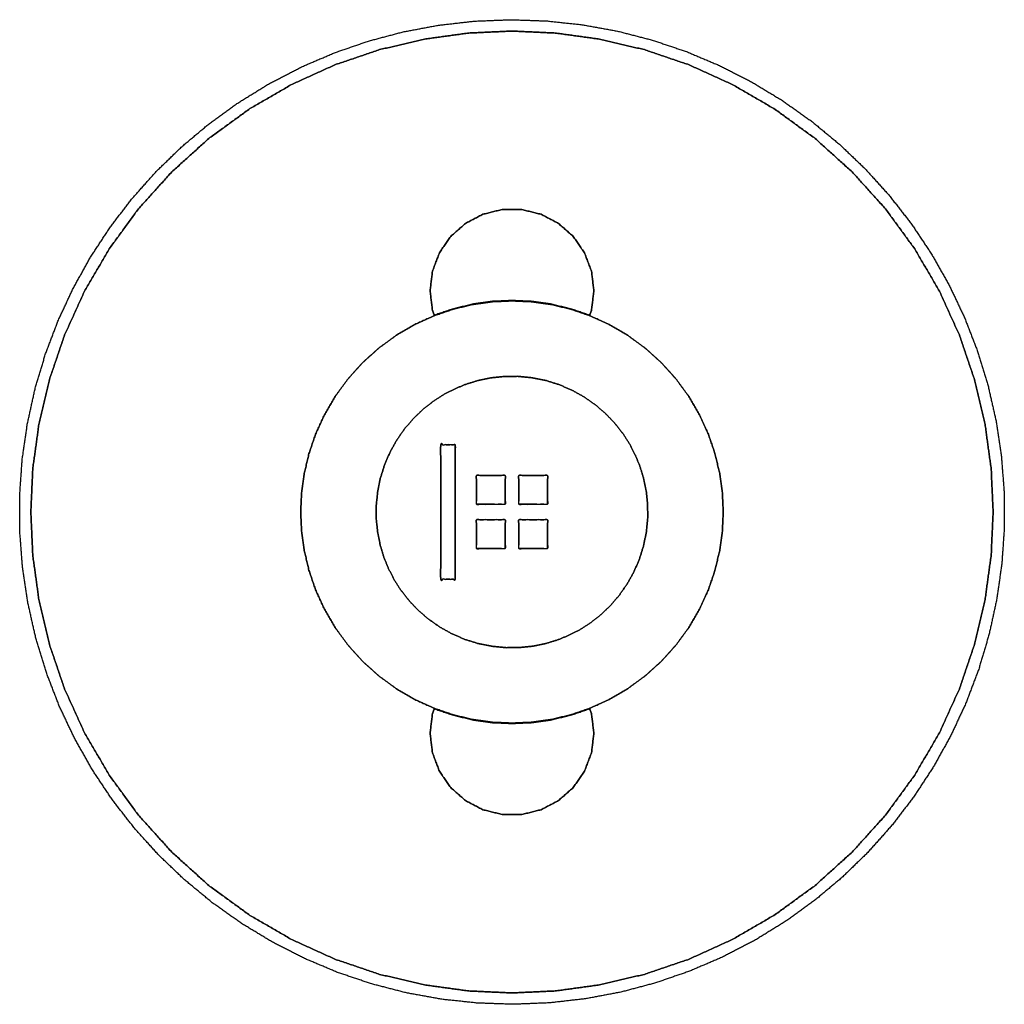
# Model space of a CAD drawing. Header units: inches. Extents: x -2.01 to 2.01, y -2.02 to 2.02.
import ezdxf

# ---------------------------------------------------------------- set-up
doc = ezdxf.new("R2010")
doc.units = ezdxf.units.IN
doc.layers.get('0').update_dxf_attribs({"true_color": 0xc2ced6})

msp = doc.modelspace()

# ---------------------------------------------------------------- linework, layer by layer
for points, knots in [([(-2.014, 0.0667), (-2.0135, -0.0805), (-2.0022, -0.2273), (-1.9803, -0.3728), (-1.9478, -0.5164), (-1.9049, -0.6572), (-1.8519, -0.7945), (-1.7889, -0.9275), (-1.7164, -1.0557), (-1.6348, -1.1781), (-1.5445, -1.2943), (-1.4459, -1.4036), (-1.3395, -1.5054), (-1.2261, -1.5992), (-1.1061, -1.6844), (-0.9802, -1.7606), (-0.849, -1.8275), (-0.7134, -1.8846), (-0.5739, -1.9316), (-0.4314, -1.9684), (-0.2865, -1.9946), (-0.1402, -2.0102), (0.0069, -2.0151), (0.154, -2.0092), (0.3003, -1.9926), (0.4449, -1.9654), (0.5872, -1.9276), (0.7263, -1.8796), (0.8616, -1.8216), (0.9923, -1.7539), (1.1176, -1.6767), (1.2371, -1.5907), (1.3499, -1.4962), (1.4555, -1.3936), (1.5533, -1.2837), (1.6429, -1.1669), (1.7237, -1.0438), (1.7953, -0.9152), (1.8573, -0.7817), (1.9094, -0.6441), (1.9513, -0.503), (1.9828, -0.3592), (2.0038, -0.2135), (2.014, -0.0667), (2.0135, 0.0805), (2.0022, 0.2273), (1.9803, 0.3728), (1.9478, 0.5164), (1.9049, 0.6572), (1.8519, 0.7945), (1.7889, 0.9275), (1.7164, 1.0557), (1.6348, 1.1781), (1.5445, 1.2943), (1.4459, 1.4036), (1.3395, 1.5054), (1.2261, 1.5992), (1.1061, 1.6844), (0.9802, 1.7606), (0.849, 1.8275), (0.7134, 1.8846), (0.5739, 1.9316), (0.4314, 1.9684), (0.2865, 1.9946), (0.1402, 2.0102), (-0.0069, 2.0151), (-0.154, 2.0092), (-0.3003, 1.9926), (-0.4449, 1.9654), (-0.5872, 1.9276), (-0.7263, 1.8796), (-0.8616, 1.8216), (-0.9923, 1.7539), (-1.1176, 1.6767), (-1.2371, 1.5907), (-1.3499, 1.4962), (-1.4555, 1.3936), (-1.5533, 1.2837), (-1.6429, 1.1669), (-1.7237, 1.0438), (-1.7953, 0.9152), (-1.8573, 0.7817), (-1.9094, 0.6441), (-1.9513, 0.503), (-1.9828, 0.3592), (-2.0038, 0.2135), (-2.014, 0.0667)], [0, 0, 3.738638, 7.477275, 11.215913, 14.954551, 18.69319, 22.431826, 26.170464, 29.909102, 33.64774, 37.386378, 41.125013, 44.863654, 48.602291, 52.340929, 56.079567, 59.818204, 63.556841, 67.29548, 71.034118, 74.772756, 78.511393, 82.250031, 85.988669, 89.727307, 93.465944, 97.204583, 100.943219, 104.681857, 108.420495, 112.159134, 115.897772, 119.63641, 123.375045, 127.113684, 130.852322, 134.590959, 138.329597, 142.068235, 145.806872, 149.54551, 153.284148, 157.022786, 160.761424, 164.500062, 168.238699, 171.977337, 175.715975, 179.454614, 183.19325, 186.931888, 190.670526, 194.409164, 198.147802, 201.886437, 205.625078, 209.363715, 213.102353, 216.840991, 220.579628, 224.318265, 228.056904, 231.795542, 235.53418, 239.272817, 243.011455, 246.750093, 250.488731, 254.227368, 257.966007, 261.704643, 265.443281, 269.181919, 272.920558, 276.659196, 280.397834, 284.13647, 287.875108, 291.613746, 295.352383, 299.091021, 302.829659, 306.568296, 310.306935, 314.045572, 317.78421, 321.522848, 321.522848]), ([(-1.9685, 0), (-1.9605, -0.1769), (-1.9356, -0.3582), (-1.8925, -0.5417), (-1.8303, -0.7246), (-1.7486, -0.9041), (-1.6476, -1.0772), (-1.5283, -1.2407), (-1.3919, -1.3919), (-1.2407, -1.5283), (-1.0772, -1.6476), (-0.9041, -1.7486), (-0.7246, -1.8303), (-0.5417, -1.8925), (-0.3582, -1.9356), (-0.1769, -1.9605), (0, -1.9685), (0.1769, -1.9605), (0.3582, -1.9356), (0.5417, -1.8925), (0.7246, -1.8303), (0.9041, -1.7486), (1.0772, -1.6476), (1.2407, -1.5283), (1.3919, -1.3919), (1.5283, -1.2407), (1.6476, -1.0772), (1.7486, -0.9041), (1.8303, -0.7246), (1.8925, -0.5417), (1.9356, -0.3582), (1.9605, -0.1769), (1.9685, 0), (1.9605, 0.1769), (1.9356, 0.3582), (1.8925, 0.5417), (1.8303, 0.7246), (1.7486, 0.9041), (1.6476, 1.0772), (1.5283, 1.2407), (1.3919, 1.3919), (1.2407, 1.5283), (1.0772, 1.6476), (0.9041, 1.7486), (0.7246, 1.8303), (0.5417, 1.8925), (0.3582, 1.9356), (0.1769, 1.9605), (0, 1.9685), (-0.1769, 1.9605), (-0.3582, 1.9356), (-0.5417, 1.8925), (-0.7246, 1.8303), (-0.9041, 1.7486), (-1.0772, 1.6476), (-1.2407, 1.5283), (-1.3919, 1.3919), (-1.5283, 1.2407), (-1.6476, 1.0772), (-1.7486, 0.9041), (-1.8303, 0.7246), (-1.8925, 0.5417), (-1.9356, 0.3582), (-1.9605, 0.1769), (-1.9685, 0)], [0, 0, 4.497272, 9.14593, 13.93269, 18.840955, 23.850951, 28.940052, 34.083292, 39.254037, 44.424782, 49.568023, 54.657124, 59.667119, 64.575384, 69.362145, 74.010802, 78.508075, 83.005347, 87.654004, 92.440765, 97.34903, 102.359025, 107.448126, 112.591367, 117.762112, 122.932857, 128.076097, 133.165198, 138.175194, 143.083459, 147.87022, 152.518877, 157.016149, 161.513421, 166.162079, 170.948839, 175.857104, 180.8671, 185.956201, 191.099442, 196.270186, 201.440931, 206.584172, 211.673273, 216.683268, 221.591533, 226.378294, 231.026951, 235.524224, 240.021496, 244.670153, 249.456914, 254.365179, 259.375174, 264.464275, 269.607516, 274.778261, 279.949006, 285.092246, 290.181347, 295.191343, 300.099608, 304.886369, 309.535026, 314.032298, 314.032298]), ([(-1.9685, 0), (-1.9605, 0.1769), (-1.9356, 0.3582), (-1.8925, 0.5417), (-1.8303, 0.7246), (-1.7486, 0.9041), (-1.6476, 1.0772), (-1.5283, 1.2407), (-1.3919, 1.3919), (-1.2407, 1.5283), (-1.0772, 1.6476), (-0.9041, 1.7486), (-0.7246, 1.8303), (-0.5417, 1.8925), (-0.3582, 1.9356), (-0.1769, 1.9605), (0, 1.9685), (0.1769, 1.9605), (0.3582, 1.9356), (0.5417, 1.8925), (0.7246, 1.8303), (0.9041, 1.7486), (1.0772, 1.6476), (1.2407, 1.5283), (1.3919, 1.3919), (1.5283, 1.2407), (1.6476, 1.0772), (1.7486, 0.9041), (1.8303, 0.7246), (1.8925, 0.5417), (1.9356, 0.3582), (1.9605, 0.1769), (1.9685, 0), (1.9605, -0.1769), (1.9356, -0.3582), (1.8925, -0.5417), (1.8303, -0.7246), (1.7486, -0.9041), (1.6476, -1.0772), (1.5283, -1.2407), (1.3919, -1.3919), (1.2407, -1.5283), (1.0772, -1.6476), (0.9041, -1.7486), (0.7246, -1.8303), (0.5417, -1.8925), (0.3582, -1.9356), (0.1769, -1.9605), (0, -1.9685), (-0.1769, -1.9605), (-0.3582, -1.9356), (-0.5417, -1.8925), (-0.7246, -1.8303), (-0.9041, -1.7486), (-1.0772, -1.6476), (-1.2407, -1.5283), (-1.3919, -1.3919), (-1.5283, -1.2407), (-1.6476, -1.0772), (-1.7486, -0.9041), (-1.8303, -0.7246), (-1.8925, -0.5417), (-1.9356, -0.3582), (-1.9605, -0.1769), (-1.9685, 0)], [0, 0, 4.497272, 9.14593, 13.93269, 18.840955, 23.850951, 28.940052, 34.083292, 39.254037, 44.424782, 49.568023, 54.657124, 59.667119, 64.575384, 69.362145, 74.010802, 78.508075, 83.005347, 87.654004, 92.440765, 97.34903, 102.359025, 107.448126, 112.591367, 117.762112, 122.932857, 128.076097, 133.165198, 138.175194, 143.083459, 147.87022, 152.518877, 157.016149, 161.513421, 166.162079, 170.948839, 175.857104, 180.8671, 185.956201, 191.099442, 196.270186, 201.440931, 206.584172, 211.673273, 216.683268, 221.591533, 226.378294, 231.026951, 235.524224, 240.021496, 244.670153, 249.456914, 254.365179, 259.375174, 264.464275, 269.607516, 274.778261, 279.949006, 285.092246, 290.181347, 295.191343, 300.099608, 304.886369, 309.535026, 314.032298, 314.032298]), ([(-0.3253, 0.8253), (-0.335, 0.9055), (-0.3253, 0.9857), (-0.2966, 1.0612), (-0.2507, 1.1277), (-0.1903, 1.1812), (-0.1188, 1.2187), (-0.0404, 1.2381), (0.0404, 1.2381), (0.1188, 1.2187), (0.1903, 1.1812), (0.2507, 1.1277), (0.2966, 1.0612), (0.3253, 0.9857), (0.335, 0.9055), (0.3253, 0.8253), (0.3177, 0.8054), (0.2393, 0.8322), (0.1576, 0.8514), (0.0791, 0.8623), (0, 0.8659), (-0.0791, 0.8623), (-0.1576, 0.8514), (-0.2393, 0.8322), (-0.3177, 0.8054), (-0.3253, 0.8253)], [0, 0, 2.051218, 4.102436, 6.153655, 8.204872, 10.256091, 12.307308, 14.358526, 16.409744, 18.460962, 20.51218, 22.563399, 24.614615, 26.665834, 28.717052, 30.768271, 31.308989, 33.413919, 35.546206, 37.55766, 39.569088, 41.580535, 43.592037, 45.724393, 47.829187, 48.369913, 48.369913]), ([(-0.3253, 0.8253), (-0.3177, 0.8054), (-0.2393, 0.8322), (-0.1576, 0.8514), (-0.0791, 0.8623), (0, 0.8659), (0.0791, 0.8623), (0.1576, 0.8514), (0.2393, 0.8322), (0.3177, 0.8054), (0.3253, 0.8253), (0.335, 0.9055), (0.3253, 0.9857), (0.2966, 1.0612), (0.2507, 1.1277), (0.1903, 1.1812), (0.1188, 1.2187), (0.0404, 1.2381), (-0.0404, 1.2381), (-0.1188, 1.2187), (-0.1903, 1.1812), (-0.2507, 1.1277), (-0.2966, 1.0612), (-0.3253, 0.9857), (-0.335, 0.9055), (-0.3253, 0.8253)], [0, 0, 0.540725, 2.64552, 4.777875, 6.789378, 8.800824, 10.812253, 12.823707, 14.955993, 17.060924, 17.601642, 19.65286, 21.704078, 23.755297, 25.806514, 27.857733, 29.90895, 31.960168, 34.011386, 36.062604, 38.113822, 40.165041, 42.216257, 44.267476, 46.318694, 48.369913, 48.369913]), ([(-0.8643, 0), (-0.8607, 0.079), (-0.8499, 0.1573), (-0.8306, 0.2388), (-0.8036, 0.3181), (-0.7674, 0.3976), (-0.7234, 0.473), (-0.6708, 0.5449), (-0.6112, 0.6111), (-0.5449, 0.6708), (-0.473, 0.7234), (-0.3976, 0.7674), (-0.3181, 0.8036), (-0.2388, 0.8306), (-0.1573, 0.8499), (-0.079, 0.8607), (0, 0.8643), (0.079, 0.8607), (0.1573, 0.8499), (0.2388, 0.8306), (0.3181, 0.8036), (0.3976, 0.7674), (0.473, 0.7234), (0.5449, 0.6708), (0.6111, 0.6112), (0.6708, 0.5449), (0.7234, 0.473), (0.7674, 0.3976), (0.8036, 0.3181), (0.8306, 0.2388), (0.8499, 0.1573), (0.8607, 0.079), (0.8643, 0), (0.8607, -0.079), (0.8499, -0.1573), (0.8306, -0.2388), (0.8036, -0.3181), (0.7674, -0.3976), (0.7234, -0.473), (0.6708, -0.5449), (0.6112, -0.6111), (0.5449, -0.6708), (0.473, -0.7234), (0.3976, -0.7674), (0.3181, -0.8036), (0.2388, -0.8306), (0.1573, -0.8499), (0.079, -0.8607), (0, -0.8643), (-0.079, -0.8607), (-0.1573, -0.8499), (-0.2388, -0.8306), (-0.3181, -0.8036), (-0.3976, -0.7674), (-0.473, -0.7234), (-0.5449, -0.6708), (-0.6111, -0.6112), (-0.6708, -0.5449), (-0.7234, -0.473), (-0.7674, -0.3976), (-0.8036, -0.3181), (-0.8306, -0.2388), (-0.8499, -0.1573), (-0.8607, -0.079), (-0.8643, 0)], [0, 0, 2.007735, 4.015496, 6.143867, 8.272275, 10.489391, 12.706462, 14.970644, 17.234838, 19.499112, 21.763384, 23.980405, 26.197442, 28.325871, 30.45431, 32.46212, 34.469873, 36.477608, 38.485369, 40.61374, 42.742148, 44.959263, 47.176335, 49.440517, 51.704711, 53.968982, 56.233257, 58.45029, 60.667314, 62.795677, 64.924061, 66.9319, 68.939757, 70.947478, 72.955381, 75.083744, 77.212045, 79.429134, 81.646229, 83.910417, 86.174605, 88.438877, 90.703151, 92.920172, 95.137209, 97.265637, 99.394077, 101.401887, 103.40964, 105.417375, 107.425136, 109.553507, 111.681915, 113.899031, 116.116102, 118.380284, 120.644478, 122.908752, 125.173024, 127.390045, 129.607082, 131.73551, 133.86395, 135.87176, 137.879513, 137.879513]), ([(-0.8643, 0), (-0.8607, -0.079), (-0.8499, -0.1573), (-0.8306, -0.2388), (-0.8036, -0.3181), (-0.7674, -0.3976), (-0.7234, -0.473), (-0.6708, -0.5449), (-0.6111, -0.6112), (-0.5449, -0.6708), (-0.473, -0.7234), (-0.3976, -0.7674), (-0.3181, -0.8036), (-0.2388, -0.8306), (-0.1573, -0.8499), (-0.079, -0.8607), (0, -0.8643), (0.079, -0.8607), (0.1573, -0.8499), (0.2388, -0.8306), (0.3181, -0.8036), (0.3976, -0.7674), (0.473, -0.7234), (0.5449, -0.6708), (0.6112, -0.6111), (0.6708, -0.5449), (0.7234, -0.473), (0.7674, -0.3976), (0.8036, -0.3181), (0.8306, -0.2388), (0.8499, -0.1573), (0.8607, -0.079), (0.8643, 0), (0.8607, 0.079), (0.8499, 0.1573), (0.8306, 0.2388), (0.8036, 0.3181), (0.7674, 0.3976), (0.7234, 0.473), (0.6708, 0.5449), (0.6111, 0.6112), (0.5449, 0.6708), (0.473, 0.7234), (0.3976, 0.7674), (0.3181, 0.8036), (0.2388, 0.8306), (0.1573, 0.8499), (0.079, 0.8607), (0, 0.8643), (-0.079, 0.8607), (-0.1573, 0.8499), (-0.2388, 0.8306), (-0.3181, 0.8036), (-0.3976, 0.7674), (-0.473, 0.7234), (-0.5449, 0.6708), (-0.6112, 0.6111), (-0.6708, 0.5449), (-0.7234, 0.473), (-0.7674, 0.3976), (-0.8036, 0.3181), (-0.8306, 0.2388), (-0.8499, 0.1573), (-0.8607, 0.079), (-0.8643, 0)], [0, 0, 2.007753, 4.015563, 6.144002, 8.272431, 10.489468, 12.706489, 14.970761, 17.235034, 19.499228, 21.763411, 23.980482, 26.197598, 28.326006, 30.454377, 32.462138, 34.469873, 36.477626, 38.485436, 40.613876, 42.742304, 44.959341, 47.176361, 49.440635, 51.704908, 53.969096, 56.233284, 58.450379, 60.667468, 62.795768, 64.924132, 66.932035, 68.939756, 70.947613, 72.955451, 75.083836, 77.212199, 79.429223, 81.646255, 83.91053, 86.174801, 88.438995, 90.703178, 92.92025, 95.137365, 97.265773, 99.394144, 101.401905, 103.40964, 105.417393, 107.425203, 109.553642, 111.682071, 113.899108, 116.116129, 118.380401, 120.644674, 122.908868, 125.173051, 127.390122, 129.607238, 131.735646, 133.864017, 135.871778, 137.879513, 137.879513]), ([(-0.555, -0.0307), (-0.5553, 0.025), (-0.5498, 0.0813), (-0.5386, 0.1374), (-0.5215, 0.1923), (-0.4989, 0.2451), (-0.471, 0.295), (-0.4386, 0.3414), (-0.4022, 0.3836), (-0.3627, 0.4212), (-0.3208, 0.4539), (-0.2772, 0.4818), (-0.2328, 0.5047), (-0.1865, 0.5236), (-0.1371, 0.5386), (-0.0849, 0.5493), (-0.0307, 0.555), (0.025, 0.5553), (0.0813, 0.5498), (0.1374, 0.5386), (0.1923, 0.5215), (0.2451, 0.4989), (0.295, 0.471), (0.3414, 0.4386), (0.3836, 0.4022), (0.4212, 0.3627), (0.4539, 0.3208), (0.4818, 0.2772), (0.5047, 0.2328), (0.5236, 0.1865), (0.5386, 0.1371), (0.5493, 0.0849), (0.555, 0.0307), (0.5553, -0.025), (0.5498, -0.0813), (0.5386, -0.1374), (0.5215, -0.1923), (0.4989, -0.2451), (0.471, -0.295), (0.4386, -0.3414), (0.4022, -0.3836), (0.3627, -0.4212), (0.3208, -0.4539), (0.2772, -0.4818), (0.2328, -0.5047), (0.1865, -0.5236), (0.1371, -0.5386), (0.0849, -0.5493), (0.0307, -0.555), (-0.025, -0.5553), (-0.0813, -0.5498), (-0.1374, -0.5386), (-0.1923, -0.5215), (-0.2451, -0.4989), (-0.295, -0.471), (-0.3414, -0.4386), (-0.3836, -0.4022), (-0.4212, -0.3627), (-0.4539, -0.3208), (-0.4818, -0.2772), (-0.5047, -0.2328), (-0.5236, -0.1865), (-0.5386, -0.1371), (-0.5493, -0.0849), (-0.555, -0.0307)], [0, 0, 1.414604, 2.851544, 4.30377, 5.763762, 7.223753, 8.675979, 10.112919, 11.527523, 12.913403, 14.264974, 15.577552, 16.847385, 18.117218, 19.429795, 20.781367, 22.167246, 23.58185, 25.01879, 26.471016, 27.931008, 29.390999, 30.843225, 32.280165, 33.694769, 35.080649, 36.43222, 37.744798, 39.014631, 40.284464, 41.597041, 42.948613, 44.334492, 45.749096, 47.186036, 48.638262, 50.098254, 51.558245, 53.010471, 54.447411, 55.862015, 57.247895, 58.599466, 59.912044, 61.181877, 62.45171, 63.764287, 65.115859, 66.501738, 67.916342, 69.353282, 70.805508, 72.2655, 73.725491, 75.177717, 76.614657, 78.029261, 79.415141, 80.766712, 82.07929, 83.349123, 84.618956, 85.931533, 87.283105, 88.668984, 88.668984]), ([(-0.555, -0.0307), (-0.5493, -0.0849), (-0.5386, -0.1371), (-0.5236, -0.1865), (-0.5047, -0.2328), (-0.4818, -0.2772), (-0.4539, -0.3208), (-0.4212, -0.3627), (-0.3836, -0.4022), (-0.3414, -0.4386), (-0.295, -0.471), (-0.2451, -0.4989), (-0.1923, -0.5215), (-0.1374, -0.5386), (-0.0813, -0.5498), (-0.025, -0.5553), (0.0307, -0.555), (0.0849, -0.5493), (0.1371, -0.5386), (0.1865, -0.5236), (0.2328, -0.5047), (0.2772, -0.4818), (0.3208, -0.4539), (0.3627, -0.4212), (0.4022, -0.3836), (0.4386, -0.3414), (0.471, -0.295), (0.4989, -0.2451), (0.5215, -0.1923), (0.5386, -0.1374), (0.5498, -0.0813), (0.5553, -0.025), (0.555, 0.0307), (0.5493, 0.0849), (0.5386, 0.1371), (0.5236, 0.1865), (0.5047, 0.2328), (0.4818, 0.2772), (0.4539, 0.3208), (0.4212, 0.3627), (0.3836, 0.4022), (0.3414, 0.4386), (0.295, 0.471), (0.2451, 0.4989), (0.1923, 0.5215), (0.1374, 0.5386), (0.0813, 0.5498), (0.025, 0.5553), (-0.0307, 0.555), (-0.0849, 0.5493), (-0.1371, 0.5386), (-0.1865, 0.5236), (-0.2328, 0.5047), (-0.2772, 0.4818), (-0.3208, 0.4539), (-0.3627, 0.4212), (-0.4022, 0.3836), (-0.4386, 0.3414), (-0.471, 0.295), (-0.4989, 0.2451), (-0.5215, 0.1923), (-0.5386, 0.1374), (-0.5498, 0.0813), (-0.5553, 0.025), (-0.555, -0.0307)], [0, 0, 1.385879, 2.737451, 4.050028, 5.319861, 6.589694, 7.902272, 9.253843, 10.639723, 12.054327, 13.491267, 14.943493, 16.403484, 17.863476, 19.315702, 20.752642, 22.167246, 23.553125, 24.904697, 26.217274, 27.487107, 28.75694, 30.069518, 31.421089, 32.806969, 34.221573, 35.658513, 37.110739, 38.57073, 40.030722, 41.482948, 42.919888, 44.334492, 45.720371, 47.071943, 48.38452, 49.654353, 50.924186, 52.236764, 53.588335, 54.974215, 56.388819, 57.825759, 59.277985, 60.737976, 62.197968, 63.650194, 65.087134, 66.501738, 67.887617, 69.239189, 70.551766, 71.821599, 73.091432, 74.40401, 75.755581, 77.141461, 78.556065, 79.993005, 81.445231, 82.905222, 84.365214, 85.81744, 87.25438, 88.668984, 88.668984]), ([(-0.2323, 0.0827), (-0.2323, 0.2756), (-0.2913, 0.2756), (-0.2913, -0.2756), (-0.2323, -0.2756), (-0.2323, 0.0827)], [0, 0, 4.9, 6.4, 20.4, 21.9, 31, 31]), ([(-0.2323, 0.2756), (-0.2323, 0.0827), (-0.2323, -0.2756), (-0.2913, -0.2756), (-0.2913, 0.2756), (-0.2323, 0.2756)], [0, 0, 4.9, 14, 15.5, 29.5, 31, 31]), ([(-0.1457, 0.0314), (-0.0276, 0.0314), (-0.0276, 0.1495), (-0.1457, 0.1495), (-0.1457, 0.0314)], [0, 0, 3, 6, 9, 12, 12]), ([(-0.0276, 0.0314), (-0.1457, 0.0314), (-0.1457, 0.1495), (-0.0276, 0.1495), (-0.0276, 0.0314)], [0, 0, 3, 6, 9, 12, 12]), ([(0.0276, 0.0314), (0.1457, 0.0314), (0.1457, 0.1495), (0.0276, 0.1495), (0.0276, 0.0314)], [0, 0, 3, 6, 9, 12, 12]), ([(0.1457, 0.0314), (0.0276, 0.0314), (0.0276, 0.1495), (0.1457, 0.1495), (0.1457, 0.0314)], [0, 0, 3, 6, 9, 12, 12]), ([(-0.1457, -0.1495), (-0.0276, -0.1495), (-0.0276, -0.0314), (-0.1457, -0.0314), (-0.1457, -0.1495)], [0, 0, 3, 6, 9, 12, 12]), ([(-0.0276, -0.1495), (-0.1457, -0.1495), (-0.1457, -0.0314), (-0.0276, -0.0314), (-0.0276, -0.1495)], [0, 0, 3, 6, 9, 12, 12]), ([(0.0276, -0.1495), (0.1457, -0.1495), (0.1457, -0.0314), (0.0276, -0.0314), (0.0276, -0.1495)], [0, 0, 3, 6, 9, 12, 12]), ([(0.1457, -0.1495), (0.0276, -0.1495), (0.0276, -0.0314), (0.1457, -0.0314), (0.1457, -0.1495)], [0, 0, 3, 6, 9, 12, 12]), ([(-0.3253, -0.9857), (-0.335, -0.9055), (-0.3253, -0.8253), (-0.3177, -0.8054), (-0.2393, -0.8322), (-0.1576, -0.8514), (-0.0791, -0.8623), (0, -0.8659), (0.0791, -0.8623), (0.1576, -0.8514), (0.2393, -0.8322), (0.3177, -0.8054), (0.3253, -0.8253), (0.335, -0.9055), (0.3253, -0.9857), (0.2966, -1.0612), (0.2507, -1.1277), (0.1903, -1.1812), (0.1188, -1.2187), (0.0404, -1.2381), (-0.0404, -1.2381), (-0.1188, -1.2187), (-0.1903, -1.1812), (-0.2507, -1.1277), (-0.2966, -1.0612), (-0.3253, -0.9857)], [0, 0, 2.051218, 4.102436, 4.643154, 6.748085, 8.880371, 10.891826, 12.903254, 14.9147, 16.926203, 19.058559, 21.163353, 21.704078, 23.755297, 25.806515, 27.857734, 29.90895, 31.960169, 34.011387, 36.062605, 38.113823, 40.165041, 42.216258, 44.267477, 46.318694, 48.369913, 48.369913]), ([(-0.3253, -0.9857), (-0.2966, -1.0612), (-0.2507, -1.1277), (-0.1903, -1.1812), (-0.1188, -1.2187), (-0.0404, -1.2381), (0.0404, -1.2381), (0.1188, -1.2187), (0.1903, -1.1812), (0.2507, -1.1277), (0.2966, -1.0612), (0.3253, -0.9857), (0.335, -0.9055), (0.3253, -0.8253), (0.3177, -0.8054), (0.2393, -0.8322), (0.1576, -0.8514), (0.0791, -0.8623), (0, -0.8659), (-0.0791, -0.8623), (-0.1576, -0.8514), (-0.2393, -0.8322), (-0.3177, -0.8054), (-0.3253, -0.8253), (-0.335, -0.9055), (-0.3253, -0.9857)], [0, 0, 2.051219, 4.102436, 6.153655, 8.204872, 10.25609, 12.307308, 14.358526, 16.409743, 18.460962, 20.512179, 22.563398, 24.614616, 26.665834, 27.20656, 29.311354, 31.443709, 33.455212, 35.466659, 37.478087, 39.489541, 41.621828, 43.726758, 44.267476, 46.318694, 48.369913, 48.369913])]:
    msp.add_open_spline(points, degree=1, knots=knots)

doc.saveas('drawing.dxf')
